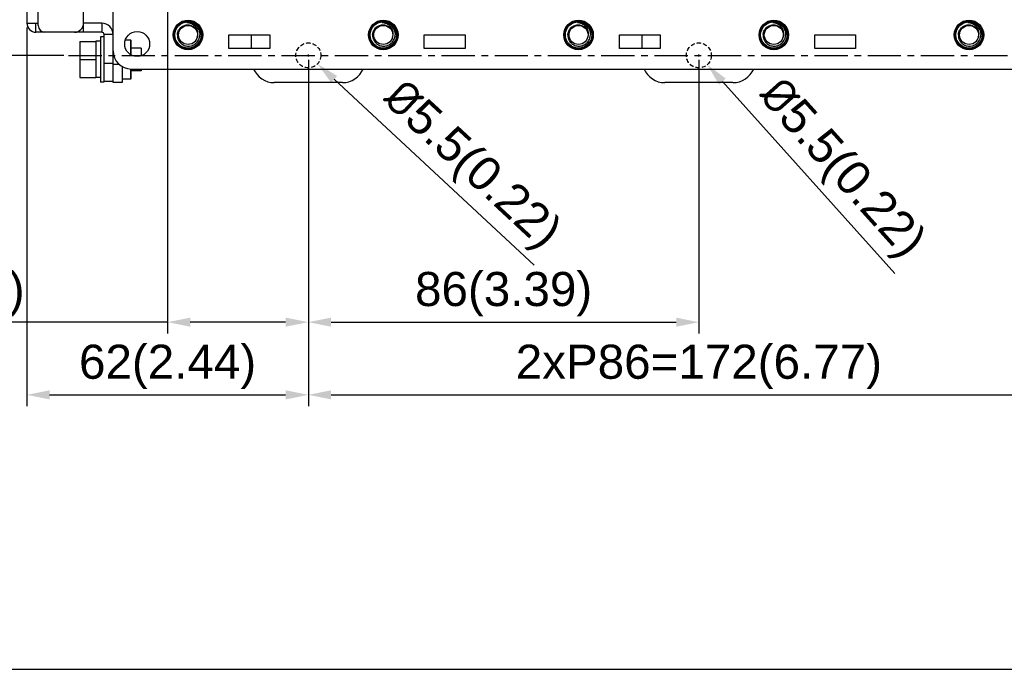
# Model space of a CAD drawing. Header units: millimetres. Extents: x 5740 to 7888, y -1457 to 417.
# Tile 27 of 120: x 5953 to 6170, y -804 to -661. Entities that reach past the tile are written whole.
import ezdxf

# ---------------------------------------------------------------- set-up
doc = ezdxf.new("R2010")
doc.units = ezdxf.units.MM
doc.header["$LTSCALE"] = 23.1
doc.header["$PDMODE"] = 3
doc.header["$PDSIZE"] = 0.31
doc.linetypes.add('ACISOWELD', pattern=[3, 2, -1])
doc.linetypes.add('CENTER', pattern=[50.8, 31.75, -6.35, 6.35, -6.35])
doc.layers.get('0').update_dxf_attribs({"linetype": 'CONTINUOUS'})
doc.layers.get('Defpoints').update_dxf_attribs({"linetype": 'CONTINUOUS'})
doc.layers.add('TEXT', color=7, linetype='CONTINUOUS')
doc.styles.get("Standard").update_dxf_attribs({"font": 'arial.ttf'})
doc.dimstyles.new('DIMSTYLE_2$0', dxfattribs={"dimtxt": 2.5, "dimasz": 3, "dimexe": 0.18, "dimexo": 0.0625, "dimgap": 0.09, "dimtad": 1, "dimdec": 0, "dimdsep": 46, "dimtxsty": 'Standard', "dimblk": '_FILLED', "dimcen": 0.09, "dimadec": 0, "dimazin": 0, "dimtp": 0.01, "dimtm": 0.01, "dimtfac": 1, "dimtdec": 0, "dimtofl": 0, "dimtmove": 0, "dimatfit": 3, "dimldrblk": '_FILLED', "dimfxl": 0, "dimtolj": 1, "dimarcsym": 0})
doc.dimstyles.new('DIMSTYLE_2$3', dxfattribs={"dimtxt": 2.5, "dimasz": 3, "dimexe": 0.18, "dimexo": 0.0625, "dimgap": 0.09, "dimtad": 1, "dimdec": 0, "dimdsep": 46, "dimtxsty": 'Standard', "dimblk": '_FILLED', "dimcen": 0.09, "dimadec": 0, "dimazin": 0, "dimtp": 0.01, "dimtm": 0.01, "dimtfac": 1, "dimtdec": 0, "dimtofl": 0, "dimtmove": 0, "dimatfit": 3, "dimldrblk": '_FILLED', "dimfxl": 0, "dimtolj": 1, "dimarcsym": 0})

# ---------------------------------------------------------------- blocks, each defined once
blk = doc.blocks.new('_FILLED')
at = {"color": 0, "linetype": 'ByBlock'}
blk.add_solid([(0, 0), (-1, 0.2), (-1, -0.2)], dxfattribs=at)
blk = doc.blocks.new('*D511')
at = {"color": 0, "linetype": 'Continuous', "lineweight": -2}
for p, q in [((6016.32, -669.86), (6016.32, -730.06)), ((6102.32, -669.86), (6102.32, -730.06)), ((6021.32, -727.56), (6097.32, -727.56))]:
    blk.add_line(p, q, dxfattribs=at)
at = {"layer": 'Defpoints', "color": 0, "linetype": 'Continuous'}
for p in [(6016.32, -668.86), (6102.32, -668.86), (6102.32, -727.56)]:
    blk.add_point(p, dxfattribs=at)
at = {"color": 0, "linetype": 'Continuous', "lineweight": -2, "xscale": 5, "yscale": 5, "zscale": 5, "rotation": 180}
blk.add_blockref('_FILLED', (6016.32, -727.56), dxfattribs=at)
at = {"color": 0, "linetype": 'Continuous', "lineweight": -2, "xscale": 5, "yscale": 5, "zscale": 5}
blk.add_blockref('_FILLED', (6102.32, -727.56), dxfattribs=at)
at = {"color": 0, "linetype": 'Continuous', "insert": (6059.32, -721.39), "char_height": 7.5, "attachment_point": 5}
blk.add_mtext('\\A1;86(3.39)', dxfattribs=at)
blk = doc.blocks.new('*D513')
at = {"color": 0, "linetype": 'Continuous', "lineweight": -2}
for p, q in [((5954.32, -662.76), (5954.32, -746.05)), ((6016.32, -669.86), (6016.32, -746.05)), ((5959.32, -743.55), (6011.32, -743.55))]:
    blk.add_line(p, q, dxfattribs=at)
at = {"layer": 'Defpoints', "color": 0, "linetype": 'Continuous'}
for p in [(5954.32, -661.76), (6016.32, -668.86), (6016.32, -743.55)]:
    blk.add_point(p, dxfattribs=at)
at = {"color": 0, "linetype": 'Continuous', "lineweight": -2, "xscale": 5, "yscale": 5, "zscale": 5, "rotation": 180}
blk.add_blockref('_FILLED', (5954.32, -743.55), dxfattribs=at)
at = {"color": 0, "linetype": 'Continuous', "lineweight": -2, "xscale": 5, "yscale": 5, "zscale": 5}
blk.add_blockref('_FILLED', (6016.32, -743.55), dxfattribs=at)
at = {"color": 0, "linetype": 'Continuous', "insert": (5985.32, -737.39), "char_height": 7.5, "attachment_point": 5}
blk.add_mtext('\\A1;62(2.44)', dxfattribs=at)
blk = doc.blocks.new('*D516')
at = {"color": 0, "linetype": 'Continuous', "lineweight": -2}
for p, q in [((5985.32, -623.86), (5985.32, -730.06)), ((6016.32, -669.86), (6016.32, -730.06)), ((5985.32, -727.56), (5913.97, -727.56)), ((6011.32, -727.56), (5990.32, -727.56))]:
    blk.add_line(p, q, dxfattribs=at)
at = {"layer": 'Defpoints', "color": 0, "linetype": 'Continuous'}
for p in [(5985.32, -622.86), (6016.32, -668.86), (5985.32, -727.56)]:
    blk.add_point(p, dxfattribs=at)
at = {"color": 0, "linetype": 'Continuous', "lineweight": -2, "xscale": 5, "yscale": 5, "zscale": 5, "rotation": 180}
blk.add_blockref('_FILLED', (5985.32, -727.56), dxfattribs=at)
at = {"color": 0, "linetype": 'Continuous', "lineweight": -2, "xscale": 5, "yscale": 5, "zscale": 5}
blk.add_blockref('_FILLED', (6016.32, -727.56), dxfattribs=at)
at = {"color": 0, "linetype": 'Continuous', "insert": (5934.32, -721.39), "char_height": 7.5, "attachment_point": 5}
blk.add_mtext('\\A1;31(1.22)', dxfattribs=at)
blk = doc.blocks.new('*D517')
at = {"color": 0, "linetype": 'Continuous', "lineweight": -2}
for p, q in [((5984.32, -622.86), (5935.66, -622.86)), ((5938.16, -663.86), (5938.16, -627.86)), ((5962.48, -668.86), (5935.66, -668.86))]:
    blk.add_line(p, q, dxfattribs=at)
at = {"layer": 'Defpoints', "color": 0, "linetype": 'Continuous'}
for p in [(5938.16, -622.86), (5985.32, -622.86), (5963.48, -668.86)]:
    blk.add_point(p, dxfattribs=at)
at = {"color": 0, "linetype": 'Continuous', "lineweight": -2, "xscale": 5, "yscale": 5, "zscale": 5}
for p, rotation in [((5938.16, -622.86), 90), ((5938.16, -668.86), 270)]:
    blk.add_blockref('_FILLED', p, dxfattribs=dict(at, rotation=rotation))
at = {"color": 0, "linetype": 'Continuous', "insert": (5931.99, -645.86), "char_height": 7.5, "attachment_point": 5, "rotation": 90}
blk.add_mtext('\\A1;46(1.81)', dxfattribs=at)
blk = doc.blocks.new('*D520')
at = {"color": 0, "linetype": 'Continuous', "lineweight": -2}
for p, q in [((6016.32, -669.86), (6016.32, -746.05)), ((6188.32, -669.86), (6188.32, -746.05)), ((6021.32, -743.55), (6183.32, -743.55))]:
    blk.add_line(p, q, dxfattribs=at)
at = {"layer": 'Defpoints', "color": 0, "linetype": 'Continuous'}
for p in [(6016.32, -668.86), (6188.32, -668.86), (6188.32, -743.55)]:
    blk.add_point(p, dxfattribs=at)
at = {"color": 0, "linetype": 'Continuous', "lineweight": -2, "xscale": 5, "yscale": 5, "zscale": 5, "rotation": 180}
blk.add_blockref('_FILLED', (6016.32, -743.55), dxfattribs=at)
at = {"color": 0, "linetype": 'Continuous', "lineweight": -2, "xscale": 5, "yscale": 5, "zscale": 5}
blk.add_blockref('_FILLED', (6188.32, -743.55), dxfattribs=at)
at = {"color": 0, "linetype": 'Continuous', "insert": (6102.32, -737.39), "char_height": 7.5, "attachment_point": 5}
blk.add_mtext('\\A1;2xP86=172(6.77)', dxfattribs=at)
blk = doc.blocks.new('*D525')
at = {"color": 0, "linetype": 'Continuous', "lineweight": -2}
for p, q in [((6102.1, -668.86), (6102.55, -668.86)), ((6102.32, -669.09), (6102.32, -668.64)), ((6145.48, -716.86), (6107.5, -674.63))]:
    blk.add_line(p, q, dxfattribs=at)
at = {"layer": 'Defpoints', "color": 0, "linetype": 'Continuous'}
for p in [(6100.48, -666.82), (6104.16, -670.91)]:
    blk.add_point(p, dxfattribs=at)
at = {"color": 0, "linetype": 'Continuous', "lineweight": -2, "xscale": 5, "yscale": 5, "zscale": 5, "rotation": 131.9649146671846}
blk.add_blockref('_FILLED', (6104.16, -670.91), dxfattribs=at)
at = {"color": 0, "linetype": 'Continuous', "insert": (6133.33, -694.12), "char_height": 7.5, "attachment_point": 5, "rotation": 311.9649}
blk.add_mtext('\\A1;{\\fISOCPEUR|b0|i0|c0|p34;%%C}5.5(0.22)', dxfattribs=at)
blk = doc.blocks.new('*D526')
at = {"color": 0, "linetype": 'Continuous', "lineweight": -2}
for p, q in [((6016.1, -668.86), (6016.55, -668.86)), ((6016.32, -669.09), (6016.32, -668.64)), ((6066.06, -714.99), (6022, -674.13))]:
    blk.add_line(p, q, dxfattribs=at)
at = {"layer": 'Defpoints', "color": 0, "linetype": 'Continuous'}
for p in [(6014.3, -666.99), (6018.34, -670.73)]:
    blk.add_point(p, dxfattribs=at)
at = {"color": 0, "linetype": 'Continuous', "lineweight": -2, "xscale": 5, "yscale": 5, "zscale": 5, "rotation": 137.1594566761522}
blk.add_blockref('_FILLED', (6018.34, -670.73), dxfattribs=at)
at = {"color": 0, "linetype": 'Continuous', "insert": (6051.9, -693.45), "char_height": 7.5, "attachment_point": 5, "rotation": 317.1595}
blk.add_mtext('\\A1;{\\fISOCPEUR|b0|i0|c0|p34;%%C}5.5(0.22)', dxfattribs=at)

msp = doc.modelspace()

# ---------------------------------------------------------------- linework, layer by layer
at = {"color": 0}
for p, q in [((5966.82, -663.762), (5966.82, -488.762)), ((5954.32, -490.762), (5954.32, -661.762)), ((5956.82, -662.262), (5956.82, -490.262)), ((5973.32, -674.862), (5973.32, -654.862)), ((5954.32, -661.762), (5956.82, -661.762)), ((5956.32, -663.762), (5956.32, -661.762)), ((5970.82, -661.762), (5966.82, -661.762)), ((5970.82, -661.762), (5970.82, -663.762)), ((5989.582, -661.702), (5989.578, -661.702)), ((5989.582, -661.702), (5989.578, -661.702)), ((5991.537, -662.316), (5991.54, -662.319)), ((5991.537, -662.316), (5991.54, -662.319)), ((6032.582, -661.702), (6032.578, -661.702)), ((6032.582, -661.702), (6032.578, -661.702)), ((6034.537, -662.316), (6034.54, -662.319)), ((6034.537, -662.316), (6034.54, -662.319)), ((6075.582, -661.702), (6075.578, -661.702)), ((6075.582, -661.702), (6075.578, -661.702)), ((6077.537, -662.316), (6077.54, -662.319)), ((6077.537, -662.316), (6077.54, -662.319)), ((6118.582, -661.702), (6118.578, -661.702)), ((6118.582, -661.702), (6118.578, -661.702)), ((6120.537, -662.316), (6120.54, -662.319)), ((6120.537, -662.316), (6120.54, -662.319)), ((6161.582, -661.702), (6161.578, -661.702)), ((6161.582, -661.702), (6161.578, -661.702)), ((6163.537, -662.316), (6163.54, -662.319)), ((6163.537, -662.316), (6163.54, -662.319)), ((5970.82, -663.762), (5956.32, -663.762)), ((5970.52, -664.762), (5970.52, -674.762)), ((5971.32, -664.762), (5970.52, -664.762)), ((5971.32, -674.562), (5971.32, -664.262)), ((5973.32, -664.262), (5971.32, -664.262)), ((5973.32, -663.762), (5973.268, -663.762)), ((5976.04, -665.412), (5977.12, -665.412)), ((5977.32, -665.612), (5977.12, -665.412)), ((5977.12, -665.412), (5977.12, -668.661)), ((5977.32, -668.781), (5977.32, -665.612)), ((5998.82, -667.362), (5998.82, -664.362)), ((5998.82, -664.362), (6007.82, -664.362)), ((6003.82, -667.362), (6003.82, -664.362)), ((6007.82, -664.362), (6007.82, -667.362)), ((6041.82, -664.362), (6050.82, -664.362)), ((6041.82, -667.362), (6041.82, -664.362)), ((6050.82, -664.362), (6050.82, -667.362)), ((6084.82, -664.362), (6093.82, -664.362)), ((6084.82, -667.362), (6084.82, -664.362)), ((6089.82, -667.362), (6089.82, -664.362)), ((6093.82, -664.362), (6093.82, -667.362)), ((6127.82, -664.362), (6136.82, -664.362)), ((6127.82, -667.362), (6127.82, -664.362)), ((6136.82, -664.362), (6136.82, -667.362)), ((5966.02, -665.812), (5966.02, -673.712)), ((5966.02, -665.812), (5969.52, -665.812)), ((5969.52, -665.762), (5969.52, -673.762)), ((5970.52, -665.762), (5969.52, -665.762)), ((5979.52, -667.262), (5977.32, -667.262)), ((5979.52, -667.262), (5979.52, -668.956)), ((6007.82, -667.362), (5998.82, -667.362)), ((6050.82, -667.362), (6041.82, -667.362)), ((6093.82, -667.362), (6084.82, -667.362)), ((6136.82, -667.362), (6127.82, -667.362)), ((5966.02, -669.762), (5969.52, -669.762)), ((5971.32, -670.562), (5973.32, -670.562)), ((5974.678, -670.862), (5973.32, -670.862)), ((5975.32, -671.326), (5975.32, -674.862)), ((5977.12, -671.851), (5977.12, -674.112)), ((5977.32, -673.912), (5977.32, -671.862)), ((5977.32, -671.862), (6238.62, -671.862)), ((5979.52, -671.862), (5979.52, -672.262)), ((5966.02, -673.712), (5969.52, -673.712)), ((5970.52, -673.762), (5969.52, -673.762)), ((5977.12, -674.112), (5975.32, -674.112)), ((5977.12, -674.112), (5977.32, -673.912)), ((5979.52, -672.262), (5977.32, -672.262)), ((5971.32, -674.762), (5970.52, -674.762)), ((5971.32, -674.562), (5973.32, -674.562)), ((5971.32, -674.757), (5971.32, -674.762)), ((5975.32, -674.862), (5973.32, -674.862)), ((6023.82, -674.862), (6008.82, -674.862)), ((6109.82, -674.862), (6094.82, -674.862))]:
    msp.add_line(p, q, dxfattribs=at)
for centre, radius in [((5989.82, -664.362), 3.25), ((5989.82, -664.362), 3.19), ((5989.82, -664.362), 3.09), ((6032.82, -664.362), 3.25), ((6032.82, -664.362), 3.19), ((6032.82, -664.362), 3.09), ((6075.82, -664.362), 3.25), ((6075.82, -664.362), 3.19), ((6075.82, -664.362), 3.09), ((6118.82, -664.362), 3.25), ((6118.82, -664.362), 3.19), ((6118.82, -664.362), 3.09), ((6161.82, -664.362), 3.25), ((6161.82, -664.362), 3.19), ((6161.82, -664.362), 3.09), ((5989.82, -664.362), 2.9), ((5989.82, -664.362), 2.1), ((6032.82, -664.362), 2.9), ((6032.82, -664.362), 2.1), ((6075.82, -664.362), 2.9), ((6075.82, -664.362), 2.1), ((6118.82, -664.362), 2.9), ((6118.82, -664.362), 2.1), ((6161.82, -664.362), 2.9), ((6161.82, -664.362), 2.1), ((5978.62, -666.362), 2.75)]:
    msp.add_circle(centre, radius, dxfattribs=at)
at = {"color": 0, "linetype": 'ACISOWELD', "ltscale": 0.02}
for centre in [(6016.32, -668.862), (6102.32, -668.862)]:
    msp.add_circle(centre, 2.75, dxfattribs=at)
at = {"color": 0}
for centre, radius, start, end in [((5956.32, -661.762), 2, 180, 270), ((5958.32, -662.262), 1.5, 180, 270), ((5964.82, -661.762), 2, 270, 0), ((5970.82, -664.262), 2.5, 0, 90), ((5989.82, -664.362), 2.672, 50.20954, 95.20954), ((5989.822, -664.377), 2.686, 94.31359, 95.23162), ((5989.792, -664.395), 2.714, 49.28778, 50.19523), ((5989.769, -664.299), 2.657, 48.2858, 48.48571), ((5989.794, -664.393), 2.711, 49.09857, 49.28766), ((6032.82, -664.362), 2.672, 50.20954, 95.20954), ((6032.822, -664.377), 2.686, 94.31359, 95.23162), ((6032.792, -664.395), 2.714, 49.28778, 50.19523), ((6032.769, -664.299), 2.657, 48.2858, 48.48571), ((6032.794, -664.393), 2.711, 49.09857, 49.28766), ((6075.82, -664.362), 2.672, 50.20954, 95.20954), ((6075.822, -664.377), 2.686, 94.31359, 95.23162), ((6075.792, -664.395), 2.714, 49.28778, 50.19523), ((6075.769, -664.299), 2.657, 48.2858, 48.48571), ((6075.794, -664.393), 2.711, 49.09857, 49.28766), ((6118.82, -664.362), 2.672, 50.20954, 95.20954), ((6118.822, -664.377), 2.686, 94.31359, 95.23162), ((6118.792, -664.395), 2.714, 49.28778, 50.19523), ((6118.769, -664.299), 2.657, 48.2858, 48.48571), ((6118.794, -664.393), 2.711, 49.09857, 49.28766), ((6161.82, -664.362), 2.672, 50.20954, 95.20954), ((6161.822, -664.377), 2.686, 94.31359, 95.23162), ((6161.792, -664.395), 2.714, 49.28778, 50.19523), ((6161.769, -664.299), 2.657, 48.2858, 48.48571), ((6161.794, -664.393), 2.711, 49.09857, 49.28766), ((5970.82, -664.262), 0.5, 0, 90), ((5989.902, -664.075), 2.109, 338.35449, 352.16001), ((6032.902, -664.075), 2.109, 338.35449, 352.16001), ((6075.902, -664.075), 2.109, 338.35449, 352.16001), ((6118.902, -664.075), 2.109, 338.35449, 352.16001), ((6161.902, -664.075), 2.109, 338.35449, 352.16001), ((5977.32, -667.862), 4, 180, 270), ((6008.82, -669.862), 5, 203.5998, 270), ((6023.82, -669.862), 5, 270, 336.4002), ((6094.82, -669.862), 5, 203.5998, 270), ((6109.82, -669.862), 5, 270, 336.4002)]:
    msp.add_arc(centre, radius, start, end, dxfattribs=at)
for points, knots in [([(5987.473, -664.362), (5987.478, -664.221), (5987.513, -663.938), (5987.643, -663.53), (5987.845, -663.153), (5988.068, -662.875), (5988.276, -662.68), (5988.5, -662.506), (5988.809, -662.329), (5989.214, -662.19), (5989.638, -662.129), (5990.065, -662.151), (5990.48, -662.254), (5990.804, -662.405), (5991.041, -662.561), (5991.262, -662.74), (5991.502, -663.004), (5991.724, -663.37), (5991.868, -663.773), (5991.908, -664.056), (5991.914, -664.198)], [0, 0, 0, 0, 0.0625037, 0.1250011, 0.1875012, 0.2499977, 0.2812815, 0.3125652, 0.375062, 0.4375562, 0.500049, 0.562541, 0.6250299, 0.6875167, 0.7187984, 0.7500788, 0.8125627, 0.8750445, 0.9375212, 1, 1, 1, 1]), ([(5991.991, -664.362), (5992.003, -664.279), (5992.016, -664.111), (5992.007, -663.858), (5991.969, -663.607), (5991.881, -663.281), (5991.705, -662.895), (5991.45, -662.556), (5991.208, -662.321), (5990.942, -662.112), (5990.572, -661.903), (5990.088, -661.746), (5989.751, -661.706), (5989.582, -661.702)], [0, 0, 0, 0, 0.0624401, 0.1249171, 0.1873958, 0.2498953, 0.3747472, 0.4996565, 0.5622201, 0.6247956, 0.7498136, 0.8748779, 1, 1, 1, 1]), ([(5991.54, -662.319), (5991.683, -662.446), (5991.941, -662.733), (5992.226, -663.235), (5992.396, -663.787), (5992.427, -664.171), (5992.421, -664.362)], [0, 0, 0, 0, 0.2500181, 0.5000118, 0.7500027, 1, 1, 1, 1]), ([(6030.473, -664.362), (6030.478, -664.221), (6030.513, -663.938), (6030.643, -663.53), (6030.845, -663.153), (6031.068, -662.875), (6031.276, -662.68), (6031.5, -662.506), (6031.809, -662.329), (6032.214, -662.19), (6032.638, -662.129), (6033.065, -662.151), (6033.48, -662.254), (6033.804, -662.405), (6034.041, -662.561), (6034.262, -662.74), (6034.502, -663.004), (6034.724, -663.37), (6034.868, -663.773), (6034.908, -664.056), (6034.914, -664.198)], [0, 0, 0, 0, 0.0625037, 0.1250011, 0.1875012, 0.2499977, 0.2812815, 0.3125652, 0.375062, 0.4375562, 0.500049, 0.562541, 0.6250299, 0.6875167, 0.7187984, 0.7500788, 0.8125627, 0.8750445, 0.9375212, 1, 1, 1, 1]), ([(6034.991, -664.362), (6035.003, -664.279), (6035.016, -664.111), (6035.007, -663.858), (6034.969, -663.607), (6034.881, -663.281), (6034.705, -662.895), (6034.45, -662.556), (6034.208, -662.321), (6033.942, -662.112), (6033.572, -661.903), (6033.088, -661.746), (6032.751, -661.706), (6032.582, -661.702)], [0, 0, 0, 0, 0.0624401, 0.1249171, 0.1873958, 0.2498953, 0.3747472, 0.4996565, 0.5622201, 0.6247956, 0.7498136, 0.8748779, 1, 1, 1, 1]), ([(6034.54, -662.319), (6034.683, -662.446), (6034.941, -662.733), (6035.226, -663.235), (6035.396, -663.787), (6035.427, -664.171), (6035.421, -664.362)], [0, 0, 0, 0, 0.2500181, 0.5000118, 0.7500027, 1, 1, 1, 1]), ([(6073.473, -664.362), (6073.478, -664.221), (6073.513, -663.938), (6073.643, -663.53), (6073.845, -663.153), (6074.068, -662.875), (6074.276, -662.68), (6074.5, -662.506), (6074.809, -662.329), (6075.214, -662.19), (6075.638, -662.129), (6076.065, -662.151), (6076.48, -662.254), (6076.804, -662.405), (6077.041, -662.561), (6077.262, -662.74), (6077.502, -663.004), (6077.724, -663.37), (6077.868, -663.773), (6077.908, -664.056), (6077.914, -664.198)], [0, 0, 0, 0, 0.0625037, 0.1250011, 0.1875012, 0.2499977, 0.2812815, 0.3125652, 0.375062, 0.4375562, 0.500049, 0.562541, 0.6250299, 0.6875167, 0.7187984, 0.7500788, 0.8125627, 0.8750445, 0.9375212, 1, 1, 1, 1]), ([(6077.991, -664.362), (6078.003, -664.279), (6078.016, -664.111), (6078.007, -663.858), (6077.969, -663.607), (6077.881, -663.281), (6077.705, -662.895), (6077.45, -662.556), (6077.208, -662.321), (6076.942, -662.112), (6076.572, -661.903), (6076.088, -661.746), (6075.751, -661.706), (6075.582, -661.702)], [0, 0, 0, 0, 0.0624401, 0.1249171, 0.1873958, 0.2498953, 0.3747472, 0.4996565, 0.5622201, 0.6247956, 0.7498136, 0.8748779, 1, 1, 1, 1]), ([(6077.54, -662.319), (6077.683, -662.446), (6077.941, -662.733), (6078.226, -663.235), (6078.396, -663.787), (6078.427, -664.171), (6078.421, -664.362)], [0, 0, 0, 0, 0.2500181, 0.5000118, 0.7500027, 1, 1, 1, 1]), ([(6116.473, -664.362), (6116.478, -664.221), (6116.513, -663.938), (6116.643, -663.53), (6116.845, -663.153), (6117.068, -662.875), (6117.276, -662.68), (6117.5, -662.506), (6117.809, -662.329), (6118.214, -662.19), (6118.638, -662.129), (6119.065, -662.151), (6119.48, -662.254), (6119.804, -662.405), (6120.041, -662.561), (6120.262, -662.74), (6120.502, -663.004), (6120.724, -663.37), (6120.868, -663.773), (6120.908, -664.056), (6120.914, -664.198)], [0, 0, 0, 0, 0.0625037, 0.1250011, 0.1875012, 0.2499977, 0.2812815, 0.3125652, 0.375062, 0.4375562, 0.500049, 0.562541, 0.6250299, 0.6875167, 0.7187984, 0.7500788, 0.8125627, 0.8750445, 0.9375212, 1, 1, 1, 1]), ([(6120.991, -664.362), (6121.003, -664.279), (6121.016, -664.111), (6121.007, -663.858), (6120.969, -663.607), (6120.881, -663.281), (6120.705, -662.895), (6120.45, -662.556), (6120.208, -662.321), (6119.942, -662.112), (6119.572, -661.903), (6119.088, -661.746), (6118.751, -661.706), (6118.582, -661.702)], [0, 0, 0, 0, 0.0624401, 0.1249171, 0.1873958, 0.2498953, 0.3747472, 0.4996565, 0.5622201, 0.6247956, 0.7498136, 0.8748779, 1, 1, 1, 1]), ([(6120.54, -662.319), (6120.683, -662.446), (6120.941, -662.733), (6121.226, -663.235), (6121.396, -663.787), (6121.427, -664.171), (6121.421, -664.362)], [0, 0, 0, 0, 0.2500181, 0.5000118, 0.7500027, 1, 1, 1, 1]), ([(6159.473, -664.362), (6159.478, -664.221), (6159.513, -663.938), (6159.643, -663.53), (6159.845, -663.153), (6160.068, -662.875), (6160.276, -662.68), (6160.5, -662.506), (6160.809, -662.329), (6161.214, -662.19), (6161.638, -662.129), (6162.065, -662.151), (6162.48, -662.254), (6162.804, -662.405), (6163.041, -662.561), (6163.262, -662.74), (6163.502, -663.004), (6163.724, -663.37), (6163.868, -663.773), (6163.908, -664.056), (6163.914, -664.198)], [0, 0, 0, 0, 0.0625037, 0.1250011, 0.1875012, 0.2499977, 0.2812815, 0.3125652, 0.375062, 0.4375562, 0.500049, 0.562541, 0.6250299, 0.6875167, 0.7187984, 0.7500788, 0.8125627, 0.8750445, 0.9375212, 1, 1, 1, 1]), ([(6163.991, -664.362), (6164.003, -664.279), (6164.016, -664.111), (6164.007, -663.858), (6163.969, -663.607), (6163.881, -663.281), (6163.705, -662.895), (6163.45, -662.556), (6163.208, -662.321), (6162.942, -662.112), (6162.572, -661.903), (6162.088, -661.746), (6161.751, -661.706), (6161.582, -661.702)], [0, 0, 0, 0, 0.0624401, 0.1249171, 0.1873958, 0.2498953, 0.3747472, 0.4996565, 0.5622201, 0.6247956, 0.7498136, 0.8748779, 1, 1, 1, 1]), ([(6163.54, -662.319), (6163.683, -662.446), (6163.941, -662.733), (6164.226, -663.235), (6164.396, -663.787), (6164.427, -664.171), (6164.421, -664.362)], [0, 0, 0, 0, 0.2500181, 0.5000118, 0.7500027, 1, 1, 1, 1]), ([(5987.473, -664.362), (5987.467, -664.524), (5987.484, -664.768), (5987.556, -665.084), (5987.66, -665.392), (5987.848, -665.753), (5988.105, -666.069), (5988.345, -666.287), (5988.605, -666.48), (5988.965, -666.671), (5989.433, -666.81), (5989.92, -666.854), (5990.405, -666.802), (5990.872, -666.657), (5991.23, -666.464), (5991.49, -666.271), (5991.731, -666.053), (5991.991, -665.74), (5992.186, -665.383), (5992.3, -665.08), (5992.386, -664.767), (5992.416, -664.524), (5992.421, -664.362)], [0, 0, 0, 0, 0.0624712, 0.0937466, 0.1250232, 0.1874961, 0.2499703, 0.2812478, 0.3125255, 0.3750042, 0.4374824, 0.4999635, 0.5624459, 0.6249288, 0.6874132, 0.7186927, 0.7499725, 0.8124597, 0.874948, 0.9062263, 0.9375056, 1, 1, 1, 1]), ([(6030.473, -664.362), (6030.467, -664.524), (6030.484, -664.768), (6030.556, -665.084), (6030.66, -665.392), (6030.848, -665.753), (6031.105, -666.069), (6031.345, -666.287), (6031.605, -666.48), (6031.965, -666.671), (6032.433, -666.81), (6032.92, -666.854), (6033.405, -666.802), (6033.872, -666.657), (6034.23, -666.464), (6034.49, -666.271), (6034.731, -666.053), (6034.991, -665.74), (6035.186, -665.383), (6035.3, -665.08), (6035.386, -664.767), (6035.416, -664.524), (6035.421, -664.362)], [0, 0, 0, 0, 0.0624712, 0.0937466, 0.1250232, 0.1874961, 0.2499703, 0.2812478, 0.3125255, 0.3750042, 0.4374824, 0.4999635, 0.5624459, 0.6249288, 0.6874132, 0.7186927, 0.7499725, 0.8124597, 0.874948, 0.9062263, 0.9375056, 1, 1, 1, 1]), ([(6073.473, -664.362), (6073.467, -664.524), (6073.484, -664.768), (6073.556, -665.084), (6073.66, -665.392), (6073.848, -665.753), (6074.105, -666.069), (6074.345, -666.287), (6074.605, -666.48), (6074.965, -666.671), (6075.433, -666.81), (6075.92, -666.854), (6076.405, -666.802), (6076.872, -666.657), (6077.23, -666.464), (6077.49, -666.271), (6077.731, -666.053), (6077.991, -665.74), (6078.186, -665.383), (6078.3, -665.08), (6078.386, -664.767), (6078.416, -664.524), (6078.421, -664.362)], [0, 0, 0, 0, 0.0624712, 0.0937466, 0.1250232, 0.1874961, 0.2499703, 0.2812478, 0.3125255, 0.3750042, 0.4374824, 0.4999635, 0.5624459, 0.6249288, 0.6874132, 0.7186927, 0.7499725, 0.8124597, 0.874948, 0.9062263, 0.9375056, 1, 1, 1, 1]), ([(6116.473, -664.362), (6116.467, -664.524), (6116.484, -664.768), (6116.556, -665.084), (6116.66, -665.392), (6116.848, -665.753), (6117.105, -666.069), (6117.345, -666.287), (6117.605, -666.48), (6117.965, -666.671), (6118.433, -666.81), (6118.92, -666.854), (6119.405, -666.802), (6119.872, -666.657), (6120.23, -666.464), (6120.49, -666.271), (6120.731, -666.053), (6120.991, -665.74), (6121.186, -665.383), (6121.3, -665.08), (6121.386, -664.767), (6121.416, -664.524), (6121.421, -664.362)], [0, 0, 0, 0, 0.0624712, 0.0937466, 0.1250232, 0.1874961, 0.2499703, 0.2812478, 0.3125255, 0.3750042, 0.4374824, 0.4999635, 0.5624459, 0.6249288, 0.6874132, 0.7186927, 0.7499725, 0.8124597, 0.874948, 0.9062263, 0.9375056, 1, 1, 1, 1]), ([(6159.473, -664.362), (6159.467, -664.524), (6159.484, -664.768), (6159.556, -665.084), (6159.66, -665.392), (6159.848, -665.753), (6160.105, -666.069), (6160.345, -666.287), (6160.605, -666.48), (6160.965, -666.671), (6161.433, -666.81), (6161.92, -666.854), (6162.405, -666.802), (6162.872, -666.657), (6163.23, -666.464), (6163.49, -666.271), (6163.731, -666.053), (6163.991, -665.74), (6164.186, -665.383), (6164.3, -665.08), (6164.386, -664.767), (6164.416, -664.524), (6164.421, -664.362)], [0, 0, 0, 0, 0.0624712, 0.0937466, 0.1250232, 0.1874961, 0.2499703, 0.2812478, 0.3125255, 0.3750042, 0.4374824, 0.4999635, 0.5624459, 0.6249288, 0.6874132, 0.7186927, 0.7499725, 0.8124597, 0.874948, 0.9062263, 0.9375056, 1, 1, 1, 1])]:
    msp.add_open_spline(points, degree=3, knots=knots, dxfattribs=at)
at = {"layer": 'TEXT', "color": 0, "linetype": 'CENTER', "ltscale": 0.01}
msp.add_line((5963.475, -668.862), (6247.574, -668.862), dxfattribs=at)
at = {"layer": 'TEXT'}
msp.add_lwpolyline([(5739.56, -300.72), (5739.56, -803.928), (6738.951, -803.928), (6738.951, -300.72)], close=True, dxfattribs=at)

# ---------------------------------------------------------------- dimensions: what is measured, and where the dimension line sits
at = {"color": 0, "linetype": 'Continuous'}
for base, p1, p2, text, picture, middle in [((5985.32, -727.556), (6016.32, -668.862), (5985.32, -622.862), '<>(1.22)', '*D516', (5934.318, -727.556)), ((6016.32, -743.552), (5954.32, -661.762), (6016.32, -668.862), '<>(2.44)', '*D513', (5985.32, -743.552)), ((6188.32, -743.552), (6016.32, -668.862), (6188.32, -668.862), '2xP86=<>(6.77)', '*D520', (6102.32, -743.552))]:
    dim = msp.add_linear_dim(base=base, p1=p1, p2=p2, text=text, dimstyle='DIMSTYLE_2$0', override={"dimscale": 2.5, "dimtxt": 3, "dimasz": 2, "dimexe": 1, "dimexo": 0.4, "dimgap": 0.5, "dimtad": 3, "dimdec": 2}, dxfattribs=at)
    dim.commit()
    dim.dimension.update_dxf_attribs({"geometry": picture, "text_midpoint": middle, "dimtype": 160})
dim = msp.add_linear_dim(base=(5938.161, -622.862), p1=(5963.475, -668.862), p2=(5985.32, -622.862), angle=90, text='<>(1.81)', dimstyle='DIMSTYLE_2$0', override={"dimscale": 2.5, "dimtxt": 3, "dimasz": 2, "dimexe": 1, "dimexo": 0.4, "dimgap": 0.5, "dimtad": 3, "dimdec": 2}, dxfattribs=at)
dim.commit()
dim.dimension.update_dxf_attribs({"geometry": '*D517', "text_midpoint": (5931.995, -645.862)})
for p1, p2, picture, middle in [((6014.304, -666.993), (6018.337, -670.732), '*D526', (6047.71, -697.971)), ((6100.481, -666.818), (6104.159, -670.907), '*D525', (6128.745, -698.246))]:
    dim = msp.add_diameter_dim_2p(p1=p1, p2=p2, text='{\\fISOCPEUR|b0|i0|c0|p34;%%C}5.5(0.22)', dimstyle='DIMSTYLE_2$3', override={"dimscale": 2.5, "dimtxt": 3, "dimasz": 2, "dimexe": 1, "dimexo": 0.4, "dimgap": 0.5, "dimtad": 3, "dimdec": 2}, dxfattribs=at)
    dim.commit()
    dim.dimension.update_dxf_attribs({"geometry": picture, "text_midpoint": middle, "dimtype": 163})
dim = msp.add_linear_dim(base=(6102.32, -727.556), p1=(6016.32, -668.862), p2=(6102.32, -668.862), text='<>(3.39)', dimstyle='DIMSTYLE_2$0', override={"dimscale": 2.5, "dimtxt": 3, "dimasz": 2, "dimexe": 1, "dimexo": 0.4, "dimgap": 0.5, "dimtad": 3, "dimdec": 2}, dxfattribs=at)
dim.commit()
dim.dimension.update_dxf_attribs({"geometry": '*D511', "text_midpoint": (6059.32, -721.39)})

doc.saveas('drawing.dxf')
